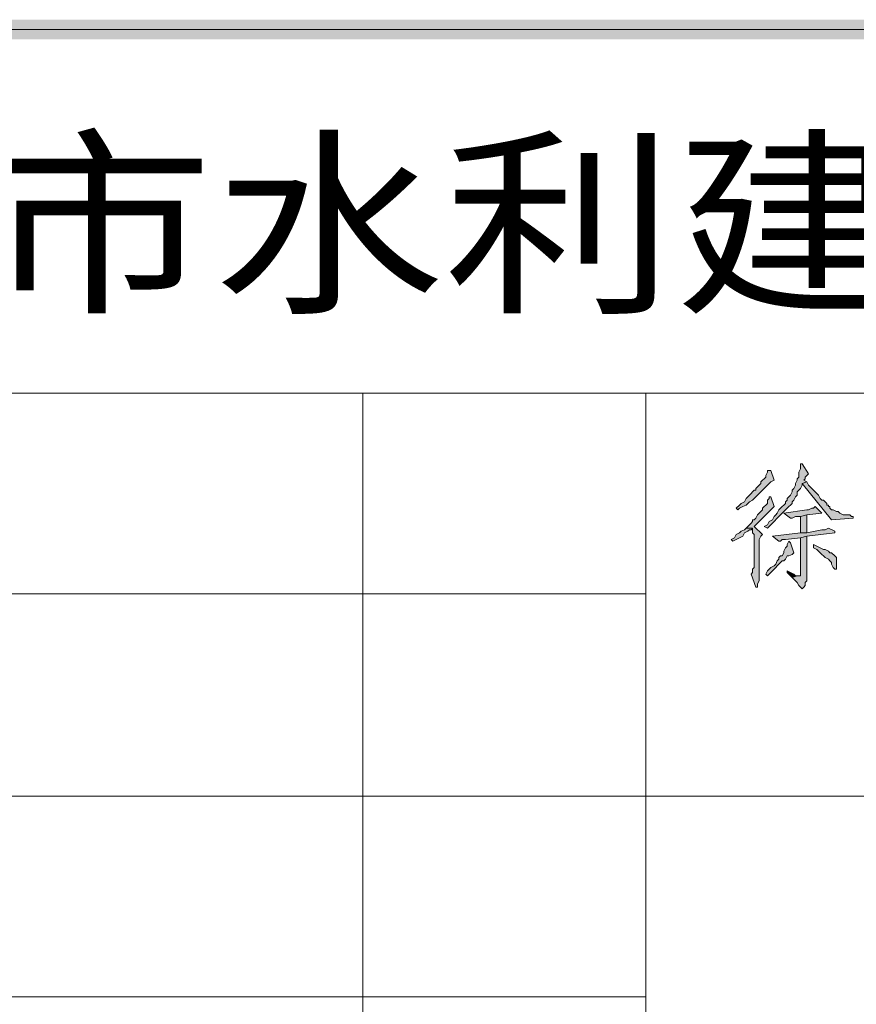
# Model space of a CAD drawing. Extents: x 566443 to 590371, y 3845226 to 3876576.
# Tile 86 of 221: x 586692 to 586713, y 3853875 to 3853900. Entities that reach past the tile are written whole.
import ezdxf

# ---------------------------------------------------------------- set-up
doc = ezdxf.new("R2010")
doc.units = 0
doc.layers.get('0').update_dxf_attribs({"linetype": 'CONTINUOUS', "lineweight": 13})
doc.layers.add('C00-00-00', color=7, linetype='CONTINUOUS')
doc.styles.add('图框', font='simfang.ttf', dxfattribs={"width": 0.8})

msp = doc.modelspace()

# ---------------------------------------------------------------- hatches: boundary and pattern name
at = {"layer": 'C00-00-00'}
h = msp.add_hatch(color=256, dxfattribs=at)
h.dxf.hatch_style = 2
h.paths.add_polyline_path([(586759.645, 3853900.435), (586670.618, 3853899.927), (586670.11, 3853900.435)])
h = msp.add_hatch(color=256, dxfattribs=at)
h.dxf.hatch_style = 2
h.paths.add_polyline_path([(586759.645, 3853899.927), (586759.645, 3853900.435), (586670.618, 3853899.927)])
h = msp.add_hatch(color=256, dxfattribs=at)
h.dxf.hatch_style = 2
h.paths.add_polyline_path([(586711.766, 3853889.005), (586711.724, 3853889.005), (586711.724, 3853888.921), (586711.724, 3853888.878), (586711.682, 3853888.794), (586711.682, 3853888.667), (586711.639, 3853888.624), (586711.639, 3853888.582), (586711.597, 3853888.497), (586711.597, 3853888.455), (586711.555, 3853888.37), (586711.512, 3853888.328), (586711.512, 3853888.286), (586711.47, 3853888.201), (586711.428, 3853888.159), (586711.385, 3853888.116), (586711.385, 3853888.074), (586711.343, 3853888.032), (586711.343, 3853887.989), (586711.301, 3853887.947), (586711.258, 3853887.905), (586711.216, 3853887.862), (586711.174, 3853887.82), (586711.131, 3853887.735), (586711.089, 3853887.693), (586711.047, 3853887.651), (586711.004, 3853887.566), (586710.92, 3853887.524), (586710.877, 3853887.439), (586710.793, 3853887.397), (586710.877, 3853887.354), (586710.92, 3853887.397), (586711.004, 3853887.481), (586711.047, 3853887.524), (586711.131, 3853887.608), (586711.174, 3853887.651), (586711.216, 3853887.693), (586711.258, 3853887.735), (586711.301, 3853887.778), (586711.343, 3853887.82), (586711.385, 3853887.862), (586711.428, 3853887.905), (586711.47, 3853887.947), (586711.512, 3853887.989), (586711.512, 3853888.032), (586711.555, 3853888.074), (586711.597, 3853888.159), (586711.639, 3853888.201), (586711.639, 3853888.286), (586711.682, 3853888.328), (586711.724, 3853888.37), (586711.766, 3853888.455), (586711.766, 3853888.497), (586711.893, 3853888.54), (586711.809, 3853888.582), (586711.851, 3853888.624), (586711.851, 3853888.667), (586711.893, 3853888.709), (586711.936, 3853888.751)])
h = msp.add_hatch(color=256, dxfattribs=at)
h.dxf.hatch_style = 2
h.paths.add_polyline_path([(586710.962, 3853888.836), (586710.877, 3853888.836), (586710.877, 3853888.794), (586710.835, 3853888.709), (586710.835, 3853888.667), (586710.793, 3853888.624), (586710.75, 3853888.582), (586710.708, 3853888.54), (586710.708, 3853888.497), (586710.623, 3853888.413), (586710.581, 3853888.37), (586710.581, 3853888.328), (586710.539, 3853888.328), (586710.496, 3853888.286), (586710.454, 3853888.243), (586710.412, 3853888.201), (586710.369, 3853888.159), (586710.327, 3853888.116), (586710.285, 3853888.032), (586710.2, 3853887.989), (586710.158, 3853887.947), (586710.073, 3853887.862), (586710.115, 3853887.82), (586710.158, 3853887.862), (586710.242, 3853887.905), (586710.327, 3853887.947), (586710.369, 3853887.989), (586710.412, 3853888.032), (586710.496, 3853888.074), (586710.539, 3853888.116), (586710.581, 3853888.159), (586710.623, 3853888.201), (586710.666, 3853888.243), (586710.708, 3853888.286), (586710.75, 3853888.328), (586710.793, 3853888.37), (586710.835, 3853888.413), (586710.877, 3853888.455), (586710.92, 3853888.497), (586710.962, 3853888.54), (586711.047, 3853888.582)])
h = msp.add_hatch(color=256, dxfattribs=at)
h.dxf.hatch_style = 2
h.paths.add_polyline_path([(586711.893, 3853888.54), (586711.766, 3853888.497), (586712.528, 3853887.566), (586713.079, 3853887.608), (586713.079, 3853887.651), (586713.036, 3853887.651), (586712.994, 3853887.693), (586712.825, 3853887.693), (586712.74, 3853887.735), (586712.698, 3853887.778), (586712.655, 3853887.778), (586712.571, 3853887.82), (586712.528, 3853887.82), (586712.486, 3853887.862), (586712.486, 3853887.905), (586712.444, 3853887.905), (586712.444, 3853887.947), (586712.401, 3853887.947), (586712.401, 3853887.989), (586712.359, 3853888.032), (586712.317, 3853888.074), (586712.274, 3853888.074), (586712.232, 3853888.116), (586712.19, 3853888.201), (586712.147, 3853888.243), (586712.105, 3853888.286), (586712.063, 3853888.328), (586711.978, 3853888.413), (586711.936, 3853888.455)])
h = msp.add_hatch(color=256, dxfattribs=at)
h.dxf.hatch_style = 2
h.paths.add_polyline_path([(586710.92, 3853888.159), (586710.92, 3853888.116), (586710.877, 3853888.074), (586710.877, 3853887.989), (586710.835, 3853887.947), (586710.793, 3853887.905), (586710.75, 3853887.862), (586710.75, 3853887.82), (586710.708, 3853887.778), (586710.666, 3853887.735), (586710.623, 3853887.693), (586710.581, 3853887.608), (586710.539, 3853887.566), (586710.496, 3853887.566), (586710.496, 3853887.524), (586710.454, 3853887.481), (586710.412, 3853887.439), (586710.369, 3853887.397), (586710.327, 3853887.354), (586710.496, 3853887.354), (586710.496, 3853887.27), (586710.496, 3853887.227), (586710.539, 3853887.185), (586710.539, 3853887.1), (586710.539, 3853887.058), (586710.539, 3853886.338), (586710.496, 3853886.296), (586710.496, 3853886.211), (586710.454, 3853886.169), (586710.581, 3853885.83), (586710.623, 3853885.83), (586710.623, 3853885.873), (586710.623, 3853885.915), (586710.666, 3853886), (586710.666, 3853887.058), (586710.708, 3853887.143), (586710.75, 3853887.185), (586710.539, 3853887.397), (586710.581, 3853887.439), (586710.623, 3853887.481), (586710.708, 3853887.566), (586710.75, 3853887.608), (586710.793, 3853887.651), (586710.835, 3853887.693), (586710.877, 3853887.735), (586710.92, 3853887.778), (586710.962, 3853887.82), (586711.004, 3853887.862), (586711.047, 3853887.905), (586710.962, 3853888.159)])
h = msp.add_hatch(color=256, dxfattribs=at)
h.dxf.hatch_style = 2
h.paths.add_polyline_path([(586712.105, 3853887.905), (586712.063, 3853887.862), (586712.02, 3853887.862), (586711.936, 3853887.82), (586711.893, 3853887.82), (586711.301, 3853887.735), (586711.47, 3853887.608), (586711.512, 3853887.608), (586711.597, 3853887.651), (586711.724, 3853887.651), (586711.893, 3853887.693), (586712.274, 3853887.735), (586712.232, 3853887.778)])
h = msp.add_hatch(color=256, dxfattribs=at)
h.dxf.hatch_style = 2
h.paths.add_polyline_path([(586711.893, 3853887.693), (586711.724, 3853887.651), (586711.724, 3853887.227), (586711.893, 3853887.227)])
h = msp.add_hatch(color=256, dxfattribs=at)
h.dxf.hatch_style = 2
h.paths.add_polyline_path([(586710.327, 3853887.354), (586710.285, 3853887.312), (586710.2, 3853887.27), (586710.158, 3853887.227), (586710.073, 3853887.185), (586710.031, 3853887.1), (586709.946, 3853887.058), (586709.988, 3853887.016), (586710.073, 3853887.058), (586710.158, 3853887.1), (586710.242, 3853887.143), (586710.285, 3853887.227), (586710.369, 3853887.27), (586710.412, 3853887.312), (586710.454, 3853887.312), (586710.496, 3853887.354)])
h = msp.add_hatch(color=256, dxfattribs=at)
h.dxf.hatch_style = 2
h.paths.add_polyline_path([(586712.444, 3853887.354), (586712.359, 3853887.312), (586712.274, 3853887.312), (586711.893, 3853887.227), (586711.724, 3853887.227), (586711.004, 3853887.143), (586711.174, 3853887.016), (586711.216, 3853887.016), (586711.258, 3853887.058), (586711.343, 3853887.058), (586711.724, 3853887.1), (586711.893, 3853887.143), (586712.613, 3853887.227), (586712.613, 3853887.27)])
h = msp.add_hatch(color=256, dxfattribs=at)
h.dxf.hatch_style = 2
h.paths.add_polyline_path([(586711.893, 3853887.143), (586711.724, 3853887.1), (586711.724, 3853886.127), (586711.639, 3853886.127), (586711.512, 3853886.084), (586711.555, 3853886.042), (586711.597, 3853886), (586711.639, 3853885.957), (586711.682, 3853885.873), (586711.724, 3853885.83), (586711.766, 3853885.788), (586711.809, 3853885.83), (586711.851, 3853885.873), (586711.851, 3853885.957), (586711.893, 3853886)])
h = msp.add_hatch(color=256, dxfattribs=at)
h.dxf.hatch_style = 2
h.paths.add_polyline_path([(586711.428, 3853887.016), (586711.385, 3853886.931), (586711.385, 3853886.889), (586711.343, 3853886.846), (586711.301, 3853886.762), (586711.301, 3853886.719), (586711.258, 3853886.635), (586711.216, 3853886.635), (586711.174, 3853886.592), (586711.174, 3853886.55), (586711.131, 3853886.508), (586711.089, 3853886.423), (586711.047, 3853886.381), (586710.962, 3853886.338), (586710.92, 3853886.296), (586710.877, 3853886.254), (586710.835, 3853886.169), (586710.877, 3853886.127), (586710.92, 3853886.169), (586711.004, 3853886.254), (586711.047, 3853886.296), (586711.089, 3853886.338), (586711.131, 3853886.381), (586711.174, 3853886.423), (586711.216, 3853886.465), (586711.258, 3853886.508), (586711.301, 3853886.508), (586711.343, 3853886.55), (586711.385, 3853886.635), (586711.428, 3853886.635), (586711.512, 3853886.677), (586711.555, 3853886.719), (586711.47, 3853886.973)])
h = msp.add_hatch(color=256, dxfattribs=at)
h.dxf.hatch_style = 2
h.paths.add_polyline_path([(586712.063, 3853886.931), (586712.063, 3853886.846), (586712.147, 3853886.804), (586712.19, 3853886.762), (586712.232, 3853886.719), (586712.274, 3853886.677), (586712.317, 3853886.635), (586712.359, 3853886.592), (586712.444, 3853886.55), (586712.486, 3853886.508), (586712.528, 3853886.465), (586712.528, 3853886.423), (586712.571, 3853886.338), (586712.613, 3853886.296), (586712.655, 3853886.296), (586712.655, 3853886.338), (586712.655, 3853886.592), (586712.613, 3853886.635), (586712.528, 3853886.719), (586712.486, 3853886.719), (586712.444, 3853886.762), (586712.359, 3853886.804), (586712.317, 3853886.804), (586712.232, 3853886.846), (586712.147, 3853886.889)])
h = msp.add_hatch(color=256, dxfattribs=at)
h.dxf.hatch_style = 2
h.paths.add_polyline_path([(586711.385, 3853886.254), (586711.385, 3853886.211), (586711.428, 3853886.169), (586711.47, 3853886.127), (586711.512, 3853886.084), (586711.639, 3853886.127), (586711.597, 3853886.127), (586711.555, 3853886.169), (586711.47, 3853886.211)])

# ---------------------------------------------------------------- linework, layer by layer
at = {"layer": 'C00-00-00', "lineweight": 0}
for points in [[(586711.766, 3853889.005), (586711.724, 3853889.005), (586711.724, 3853888.921), (586711.724, 3853888.878), (586711.682, 3853888.794), (586711.682, 3853888.667), (586711.639, 3853888.624), (586711.639, 3853888.582), (586711.597, 3853888.497), (586711.597, 3853888.455), (586711.555, 3853888.37), (586711.512, 3853888.328), (586711.512, 3853888.286), (586711.47, 3853888.201), (586711.428, 3853888.159), (586711.385, 3853888.116), (586711.385, 3853888.074), (586711.343, 3853888.032), (586711.343, 3853887.989), (586711.301, 3853887.947), (586711.258, 3853887.905), (586711.216, 3853887.862), (586711.174, 3853887.82), (586711.131, 3853887.735), (586711.089, 3853887.693), (586711.047, 3853887.651), (586711.004, 3853887.566), (586710.92, 3853887.524), (586710.877, 3853887.439), (586710.793, 3853887.397), (586710.877, 3853887.354), (586710.92, 3853887.397), (586711.004, 3853887.481), (586711.047, 3853887.524), (586711.131, 3853887.608), (586711.174, 3853887.651), (586711.216, 3853887.693), (586711.258, 3853887.735), (586711.301, 3853887.778), (586711.343, 3853887.82), (586711.385, 3853887.862), (586711.428, 3853887.905), (586711.47, 3853887.947), (586711.512, 3853887.989), (586711.512, 3853888.032), (586711.555, 3853888.074), (586711.597, 3853888.159), (586711.639, 3853888.201), (586711.639, 3853888.286), (586711.682, 3853888.328), (586711.724, 3853888.37), (586711.766, 3853888.455), (586711.766, 3853888.497), (586711.893, 3853888.54), (586711.809, 3853888.582), (586711.851, 3853888.624), (586711.851, 3853888.667), (586711.893, 3853888.709), (586711.936, 3853888.751)], [(586710.962, 3853888.836), (586710.877, 3853888.836), (586710.877, 3853888.794), (586710.835, 3853888.709), (586710.835, 3853888.667), (586710.793, 3853888.624), (586710.75, 3853888.582), (586710.708, 3853888.54), (586710.708, 3853888.497), (586710.623, 3853888.413), (586710.581, 3853888.37), (586710.581, 3853888.328), (586710.539, 3853888.328), (586710.496, 3853888.286), (586710.454, 3853888.243), (586710.412, 3853888.201), (586710.369, 3853888.159), (586710.327, 3853888.116), (586710.285, 3853888.032), (586710.2, 3853887.989), (586710.158, 3853887.947), (586710.073, 3853887.862), (586710.115, 3853887.82), (586710.158, 3853887.862), (586710.242, 3853887.905), (586710.327, 3853887.947), (586710.369, 3853887.989), (586710.412, 3853888.032), (586710.496, 3853888.074), (586710.539, 3853888.116), (586710.581, 3853888.159), (586710.623, 3853888.201), (586710.666, 3853888.243), (586710.708, 3853888.286), (586710.75, 3853888.328), (586710.793, 3853888.37), (586710.835, 3853888.413), (586710.877, 3853888.455), (586710.92, 3853888.497), (586710.962, 3853888.54), (586711.047, 3853888.582)], [(586711.893, 3853888.54), (586711.766, 3853888.497), (586712.528, 3853887.566), (586713.079, 3853887.608), (586713.079, 3853887.651), (586713.036, 3853887.651), (586712.994, 3853887.693), (586712.825, 3853887.693), (586712.74, 3853887.735), (586712.698, 3853887.778), (586712.655, 3853887.778), (586712.571, 3853887.82), (586712.528, 3853887.82), (586712.486, 3853887.862), (586712.486, 3853887.905), (586712.444, 3853887.905), (586712.444, 3853887.947), (586712.401, 3853887.947), (586712.401, 3853887.989), (586712.359, 3853888.032), (586712.317, 3853888.074), (586712.274, 3853888.074), (586712.232, 3853888.116), (586712.19, 3853888.201), (586712.147, 3853888.243), (586712.105, 3853888.286), (586712.063, 3853888.328), (586711.978, 3853888.413), (586711.936, 3853888.455)], [(586710.92, 3853888.159), (586710.92, 3853888.116), (586710.877, 3853888.074), (586710.877, 3853887.989), (586710.835, 3853887.947), (586710.793, 3853887.905), (586710.75, 3853887.862), (586710.75, 3853887.82), (586710.708, 3853887.778), (586710.666, 3853887.735), (586710.623, 3853887.693), (586710.581, 3853887.608), (586710.539, 3853887.566), (586710.496, 3853887.566), (586710.496, 3853887.524), (586710.454, 3853887.481), (586710.412, 3853887.439), (586710.369, 3853887.397), (586710.327, 3853887.354), (586710.496, 3853887.354), (586710.496, 3853887.27), (586710.496, 3853887.227), (586710.539, 3853887.185), (586710.539, 3853887.1), (586710.539, 3853887.058), (586710.539, 3853886.338), (586710.496, 3853886.296), (586710.496, 3853886.211), (586710.454, 3853886.169), (586710.581, 3853885.83), (586710.623, 3853885.83), (586710.623, 3853885.873), (586710.623, 3853885.915), (586710.666, 3853886), (586710.666, 3853887.058), (586710.708, 3853887.143), (586710.75, 3853887.185), (586710.539, 3853887.397), (586710.581, 3853887.439), (586710.623, 3853887.481), (586710.708, 3853887.566), (586710.75, 3853887.608), (586710.793, 3853887.651), (586710.835, 3853887.693), (586710.877, 3853887.735), (586710.92, 3853887.778), (586710.962, 3853887.82), (586711.004, 3853887.862), (586711.047, 3853887.905), (586710.962, 3853888.159)], [(586712.105, 3853887.905), (586712.063, 3853887.862), (586712.02, 3853887.862), (586711.936, 3853887.82), (586711.893, 3853887.82), (586711.301, 3853887.735), (586711.47, 3853887.608), (586711.512, 3853887.608), (586711.597, 3853887.651), (586711.724, 3853887.651), (586711.893, 3853887.693), (586712.274, 3853887.735), (586712.232, 3853887.778)], [(586711.893, 3853887.693), (586711.724, 3853887.651), (586711.724, 3853887.227), (586711.893, 3853887.227)], [(586710.327, 3853887.354), (586710.285, 3853887.312), (586710.2, 3853887.27), (586710.158, 3853887.227), (586710.073, 3853887.185), (586710.031, 3853887.1), (586709.946, 3853887.058), (586709.988, 3853887.016), (586710.073, 3853887.058), (586710.158, 3853887.1), (586710.242, 3853887.143), (586710.285, 3853887.227), (586710.369, 3853887.27), (586710.412, 3853887.312), (586710.454, 3853887.312), (586710.496, 3853887.354)], [(586712.444, 3853887.354), (586712.359, 3853887.312), (586712.274, 3853887.312), (586711.893, 3853887.227), (586711.724, 3853887.227), (586711.004, 3853887.143), (586711.174, 3853887.016), (586711.216, 3853887.016), (586711.258, 3853887.058), (586711.343, 3853887.058), (586711.724, 3853887.1), (586711.893, 3853887.143), (586712.613, 3853887.227), (586712.613, 3853887.27)], [(586711.893, 3853887.143), (586711.724, 3853887.1), (586711.724, 3853886.127), (586711.639, 3853886.127), (586711.512, 3853886.084), (586711.555, 3853886.042), (586711.597, 3853886), (586711.639, 3853885.957), (586711.682, 3853885.873), (586711.724, 3853885.83), (586711.766, 3853885.788), (586711.809, 3853885.83), (586711.851, 3853885.873), (586711.851, 3853885.957), (586711.893, 3853886)], [(586711.428, 3853887.016), (586711.385, 3853886.931), (586711.385, 3853886.889), (586711.343, 3853886.846), (586711.301, 3853886.762), (586711.301, 3853886.719), (586711.258, 3853886.635), (586711.216, 3853886.635), (586711.174, 3853886.592), (586711.174, 3853886.55), (586711.131, 3853886.508), (586711.089, 3853886.423), (586711.047, 3853886.381), (586710.962, 3853886.338), (586710.92, 3853886.296), (586710.877, 3853886.254), (586710.835, 3853886.169), (586710.877, 3853886.127), (586710.92, 3853886.169), (586711.004, 3853886.254), (586711.047, 3853886.296), (586711.089, 3853886.338), (586711.131, 3853886.381), (586711.174, 3853886.423), (586711.216, 3853886.465), (586711.258, 3853886.508), (586711.301, 3853886.508), (586711.343, 3853886.55), (586711.385, 3853886.635), (586711.428, 3853886.635), (586711.512, 3853886.677), (586711.555, 3853886.719), (586711.47, 3853886.973)], [(586712.063, 3853886.931), (586712.063, 3853886.846), (586712.147, 3853886.804), (586712.19, 3853886.762), (586712.232, 3853886.719), (586712.274, 3853886.677), (586712.317, 3853886.635), (586712.359, 3853886.592), (586712.444, 3853886.55), (586712.486, 3853886.508), (586712.528, 3853886.465), (586712.528, 3853886.423), (586712.571, 3853886.338), (586712.613, 3853886.296), (586712.655, 3853886.296), (586712.655, 3853886.338), (586712.655, 3853886.592), (586712.613, 3853886.635), (586712.528, 3853886.719), (586712.486, 3853886.719), (586712.444, 3853886.762), (586712.359, 3853886.804), (586712.317, 3853886.804), (586712.232, 3853886.846), (586712.147, 3853886.889)], [(586711.385, 3853886.254), (586711.385, 3853886.211), (586711.428, 3853886.169), (586711.47, 3853886.127), (586711.512, 3853886.084), (586711.639, 3853886.127), (586711.597, 3853886.127), (586711.555, 3853886.169), (586711.47, 3853886.211)]]:
    msp.add_lwpolyline(points, close=True, dxfattribs=at)
at = {"layer": 'C00-00-00', "lineweight": 15}
for points in [[(586670.364, 3853900.181), (586670.364, 3853900.181), (586759.645, 3853900.181), (586759.645, 3853900.181)], [(586670.364, 3853890.826), (586670.364, 3853890.826), (586759.645, 3853890.826), (586759.645, 3853890.826)], [(586700.463, 3853890.826), (586700.463, 3853890.826), (586700.463, 3853859.711), (586700.463, 3853859.711)], [(586707.745, 3853890.826), (586707.745, 3853890.826), (586707.745, 3853854.504), (586707.745, 3853854.504)], [(586670.364, 3853885.661), (586670.364, 3853885.661), (586707.745, 3853885.661), (586707.745, 3853885.661)], [(586670.364, 3853880.454), (586670.364, 3853880.454), (586759.645, 3853880.454), (586759.645, 3853880.454)], [(586670.364, 3853875.289), (586670.364, 3853875.289), (586707.745, 3853875.289), (586707.745, 3853875.289)]]:
    msp.add_open_spline(points, degree=3, dxfattribs=at)

# ---------------------------------------------------------------- texts
at = {"style": '图框', "width": 1.15}
msp.add_text('徐州市水利建筑设计研究院', height=3.78571, dxfattribs=at).set_placement((586678.796, 3853893.281))

doc.saveas('drawing.dxf')
